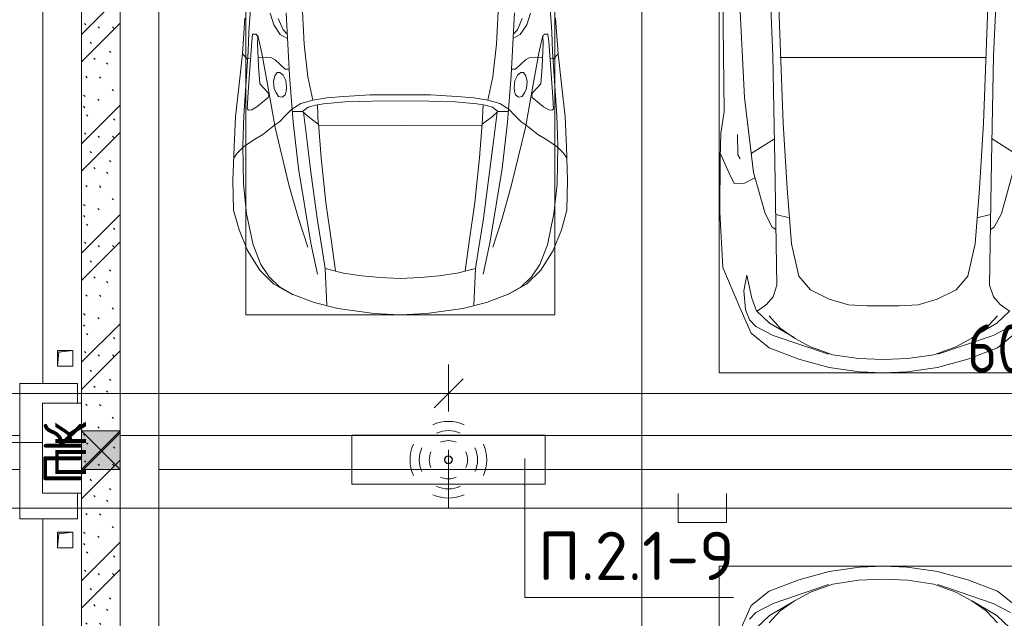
# Model space of a CAD drawing. Header units: millimetres. Extents: x -32229 to 170644, y -13689 to 125138.
# Tile 71 of 208: x 34815 to 39912, y 63579 to 66678. Entities that reach past the tile are written whole.
import ezdxf

# ---------------------------------------------------------------- set-up
doc = ezdxf.new("R2010")
doc.units = ezdxf.units.MM
for name, color, linetype, lineweight in [('A-ANNO-DIMS', 7, 'Continuous', 9), ('A-ANNO-DIMS-200', 7, 'Continuous', 9), ('A-ANNO-NOTE', 7, 'Continuous', 18), ('A-DETL-GENF', 7, 'Continuous', 18), ('A-DETL-THIN', 7, 'Continuous', 9), ('A-FLOR', 7, 'Continuous', 18), ('A-GLAZ', 7, 'Continuous', 18), ('A-WALL-PATT', 7, 'Continuous', 40), ('C-PRKG', 7, 'Continuous', 18), ('G-ANNO-TEXT', 7, 'Continuous', 9), ('I-WALL', 7, 'Continuous', 18), ('M-EQPM', 7, 'Continuous', 18)]:
    doc.layers.add(name, color=color, linetype=linetype, lineweight=lineweight)
doc.layers.add('A-DETL', color=7, linetype='Continuous', lineweight=9, true_color=0x00a600)
doc.styles.add('Arial', font='arial.ttf', dxfattribs={"height": 160})
doc.styles.add('GOST Common', font='GOST_Common.ttf', dxfattribs={"height": 200})
doc.styles.add('GOST Common_6', font='GOST_Common.ttf', dxfattribs={"width": 0.9, "height": 250})
doc.styles.add('ISOCPEUR', font='isocpeur.ttf', dxfattribs={"height": 250})
doc.dimstyles.new('ГОСТ_2_5_мм2', dxfattribs={"dimscale": 304.8, "dimtxt": 251.428749, "dimasz": 0.492126, "dimexe": 0.492126, "dimexo": 0.656168, "dimgap": 0.098425, "dimtad": 1, "dimdec": 0, "dimdsep": 46, "dimtxsty": 'GOST Common_6', "dimblk1": 'OBLIQUE', "dimblk2": 'OBLIQUE', "dimsah": 1, "dimcen": 0.09, "dimazin": 2, "dimtfac": 1, "dimtdec": 4, "dimtix": 1, "dimtmove": 0, "dimatfit": 3, "dimfxl": 1, "dimtvp": 1, "dimtolj": 1, "dimtzin": 0, "dimarcsym": 2})

# ---------------------------------------------------------------- blocks, each defined once
blk = doc.blocks.new('АР_Машиноместо - 4900x2400_М__5300х2500_-V40--01 ЭО')
at = {"layer": 'C-PRKG', "color": 253, "lineweight": 13, "true_color": 0xaaaaaa}
for p, q in [((2500, 5300), (120, 5300)), ((0, 0), (0, 4855))]:
    blk.add_line(p, q, dxfattribs=at)
blk = doc.blocks.new('АР_Машиноместо - 4900x2400_М__5300х2500_-V42--01 ЭО')
at = {"layer": 'C-PRKG', "color": 253, "lineweight": 13, "true_color": 0xaaaaaa}
for p, q in [((0, 0), (0, -5045)), ((2500, -5300), (120, -5300))]:
    blk.add_line(p, q, dxfattribs=at)
blk = doc.blocks.new('АР_Машиноместо - 4900x2400_М__5300х2500_-V14--01 ЭО')
at = {"layer": 'A-DETL-GENF', "color": 254, "lineweight": 13, "true_color": 0xd4d4d4}
for p, q in [((737.8, -2818.3), (752.8, -3099)), ((1762.2, -2818.3), (1747.2, -3099)), ((466.3, -3036.3), (473.9, -2913.7)), ((575.7, -2937.4), (595.2, -2997.9)), ((1924.3, -2937.4), (1904.8, -2997.9)), ((2033.7, -3036.3), (2026.1, -2913.7)), ((595.2, -2997.9), (629, -3048.1)), ((1904.8, -2997.9), (1871, -3048.1)), ((462, -3136.6), (466.3, -3036.3)), ((512.5, -3053.2), (532.7, -3145.9)), ((629, -3048.1), (666.7, -3069.7)), ((1871, -3048.1), (1833.3, -3069.7)), ((1987.5, -3053.2), (1967.3, -3145.9)), ((2038, -3136.6), (2033.7, -3036.3)), ((752.8, -3099), (771.7, -3268.5)), ((1747.2, -3099), (1728.3, -3268.5)), ((439.5, -3468.5), (462, -3136.6)), ((532.7, -3145.9), (564, -3316.2)), ((1967.3, -3145.9), (1936, -3316.2)), ((2060.5, -3468.5), (2038, -3136.6)), ((771.7, -3268.5), (797.1, -3388.2)), ((1728.3, -3268.5), (1702.9, -3388.2)), ((564, -3316.2), (602.3, -3530.2)), ((1093.5, -3360.7), (957.1, -3368.9)), ((1250, -3360.7), (1093.5, -3360.7)), ((1250, -3360.7), (1406.5, -3360.7)), ((1406.5, -3360.7), (1542.9, -3368.9)), ((1936, -3316.2), (1897.7, -3530.2)), ((734.6, -3405.8), (688.5, -3435.5)), ((797.1, -3388.2), (734.6, -3405.8)), ((870, -3377.1), (797.1, -3388.2)), ((957.1, -3368.9), (870, -3377.1)), ((1542.9, -3368.9), (1630, -3377.1)), ((1630, -3377.1), (1702.9, -3388.2)), ((1702.9, -3388.2), (1765.4, -3405.8)), ((1765.4, -3405.8), (1811.5, -3435.5)), ((749.1, -3450.8), (765.5, -3589.1)), ((1750.9, -3450.8), (1734.5, -3589.1)), ((434.2, -3623.7), (439.5, -3468.5)), ((695.7, -3502.8), (723.2, -3741.5)), ((1804.3, -3502.8), (1776.8, -3741.5)), ((2065.8, -3623.7), (2060.5, -3468.5)), ((602.3, -3530.2), (673.6, -3827.1)), ((1897.7, -3530.2), (1826.4, -3827.1)), ((765.5, -3589.1), (785.7, -3746.6)), ((1734.5, -3589.1), (1714.3, -3746.6)), ((438.6, -3823.4), (434.2, -3623.7)), ((2061.4, -3823.4), (2065.8, -3623.7)), ((723.2, -3741.5), (786.9, -4128.3)), ((785.7, -3746.6), (819.4, -4000.8)), ((1714.3, -3746.6), (1680.6, -4000.8)), ((1776.8, -3741.5), (1713.1, -4128.3)), ((454.7, -3976.8), (438.6, -3823.4)), ((673.6, -3827.1), (722.7, -4001.8)), ((1826.4, -3827.1), (1777.3, -4001.8)), ((2045.3, -3976.8), (2061.4, -3823.4)), ((488.6, -4138.1), (454.7, -3976.8)), ((722.7, -4001.8), (771.7, -4149.8)), ((819.4, -4000.8), (849, -4182.8)), ((1680.6, -4000.8), (1651, -4182.8)), ((1777.3, -4001.8), (1728.3, -4149.8)), ((2011.4, -4138.1), (2045.3, -3976.8)), ((527.8, -4239.8), (488.6, -4138.1)), ((786.9, -4128.3), (821.1, -4289.8)), ((1713.1, -4128.3), (1678.9, -4289.8)), ((1972.2, -4239.8), (2011.4, -4138.1)), ((849, -4182.8), (861.2, -4260.3)), ((1651, -4182.8), (1638.8, -4260.3)), ((571.5, -4303.1), (527.8, -4239.8)), ((1928.5, -4303.1), (1972.2, -4239.8)), ((625, -4354.8), (571.5, -4303.1)), ((1875, -4354.8), (1928.5, -4303.1)), ((696.3, -4395.8), (625, -4354.8)), ((1803.7, -4395.8), (1875, -4354.8))]:
    blk.add_line(p, q, dxfattribs=at)
at = {"layer": 'A-DETL-GENF', "color": 253, "lineweight": 13, "true_color": 0xaaaaaa}
for p, q in [((659.3, -2936), (676.4, -3260.1)), ((1840.7, -2936), (1823.6, -3260.1)), ((432.8, -3149.3), (446, -2964.8)), ((643.6, -3024.6), (618.7, -2966.7)), ((1856.4, -3024.6), (1881.3, -2966.7)), ((2067.2, -3149.3), (2054, -2964.8)), ((485.6, -3046.1), (480.8, -3085)), ((504.5, -3046.6), (485.6, -3046.1)), ((512.2, -3061.4), (504.5, -3046.6)), ((665.1, -3046.1), (643.6, -3024.6)), ((1834.9, -3046.1), (1856.4, -3024.6)), ((1987.8, -3061.4), (1995.5, -3046.6)), ((1995.5, -3046.6), (2014.4, -3046.1)), ((2014.4, -3046.1), (2019.2, -3085)), ((480.8, -3085), (474.8, -3179.9)), ((510.9, -3094.6), (512.2, -3061.4)), ((515.3, -3213.7), (510.9, -3094.6)), ((1984.7, -3213.7), (1989.1, -3094.6)), ((1989.1, -3094.6), (1987.8, -3061.4)), ((2019.2, -3085), (2025.2, -3179.9)), ((415.7, -3305.9), (432.8, -3149.3)), ((456.9, -3174.2), (432.9, -3148.3)), ((2043.1, -3174.2), (2067.1, -3148.3)), ((2084.3, -3305.9), (2067.1, -3148.3)), ((475.2, -3173.5), (456.9, -3174.2)), ((474.8, -3179.9), (462.2, -3347.3)), ((558.4, -3165.4), (513.6, -3168)), ((579.5, -3167.7), (558.4, -3165.4)), ((601.7, -3179.4), (579.5, -3167.7)), ((654.5, -3228.1), (601.7, -3179.4)), ((1845.5, -3228.1), (1898.3, -3179.4)), ((1898.3, -3179.4), (1920.5, -3167.7)), ((1920.5, -3167.7), (1941.6, -3165.4)), ((1941.6, -3165.4), (1986.4, -3168)), ((2024.8, -3173.5), (2043.1, -3174.2)), ((2025.2, -3179.9), (2037.8, -3347.3)), ((522.2, -3303.2), (515.3, -3213.7)), ((612.1, -3245.7), (599.8, -3262.3)), ((626.8, -3246.1), (612.1, -3245.7)), ((643.2, -3259.9), (626.8, -3246.1)), ((657.2, -3286.3), (643.2, -3259.9)), ((674.6, -3227.6), (654.5, -3228.1)), ((676.4, -3260.1), (695.7, -3502.8)), ((1823.6, -3260.1), (1804.3, -3502.8)), ((1825.4, -3227.6), (1845.5, -3228.1)), ((1842.8, -3286.3), (1856.8, -3259.9)), ((1856.8, -3259.9), (1873.2, -3246.1)), ((1873.2, -3246.1), (1887.9, -3245.7)), ((1887.9, -3245.7), (1900.2, -3262.3)), ((1977.8, -3303.2), (1984.7, -3213.7)), ((397.1, -3474.2), (415.7, -3305.9)), ((564.6, -3349.7), (522.2, -3303.2)), ((599.8, -3262.3), (593.6, -3292.5)), ((593.6, -3292.5), (597.1, -3327.4)), ((661.1, -3321.2), (657.2, -3286.3)), ((1838.9, -3321.2), (1842.8, -3286.3)), ((1900.2, -3262.3), (1906.4, -3292.5)), ((1906.4, -3292.5), (1902.9, -3327.4)), ((1935.4, -3349.7), (1977.8, -3303.2)), ((2102.9, -3474.2), (2084.3, -3305.9)), ((462.2, -3347.3), (456.6, -3434.5)), ((569.7, -3360.7), (564.6, -3349.7)), ((566.8, -3375.1), (569.7, -3360.7)), ((597.1, -3327.4), (605.2, -3346.8)), ((605.2, -3346.8), (620, -3369.3)), ((638.7, -3372.5), (654.1, -3360.7)), ((654.1, -3360.7), (658.7, -3344.5)), ((658.7, -3344.5), (661.1, -3321.2)), ((1841.3, -3344.5), (1838.9, -3321.2)), ((1845.9, -3360.7), (1841.3, -3344.5)), ((1861.3, -3372.5), (1845.9, -3360.7)), ((1894.8, -3346.8), (1880, -3369.3)), ((1902.9, -3327.4), (1894.8, -3346.8)), ((1930.3, -3360.7), (1935.4, -3349.7)), ((1933.2, -3375.1), (1930.3, -3360.7)), ((2037.8, -3347.3), (2043.4, -3434.5)), ((508, -3422.8), (566.8, -3375.1)), ((620, -3369.3), (638.7, -3372.5)), ((853.3, -3407.2), (811.1, -3414.8)), ((825.6, -3512.1), (821, -3413)), ((965.3, -3397.8), (853.3, -3407.2)), ((1102.5, -3394.3), (965.3, -3397.8)), ((1250, -3391.3), (1102.5, -3394.3)), ((1250, -3391.3), (1397.5, -3394.3)), ((1397.5, -3394.3), (1534.7, -3397.8)), ((1534.7, -3397.8), (1646.7, -3407.2)), ((1646.7, -3407.2), (1688.9, -3414.8)), ((1674.4, -3512.1), (1679, -3413)), ((1880, -3369.3), (1861.3, -3372.5)), ((1992, -3422.8), (1933.2, -3375.1)), ((456.6, -3434.5), (466.2, -3441.1)), ((466.2, -3441.1), (481.5, -3439.1)), ((481.5, -3439.1), (508, -3422.8)), ((690.2, -3433.7), (654.7, -3470.4)), ((744.1, -3447.2), (691.3, -3447.2)), ((773, -3424.2), (744.1, -3447.2)), ((744.3, -3447), (773.2, -3472.4)), ((811.1, -3414.8), (773, -3424.2)), ((1688.9, -3414.8), (1727, -3424.2)), ((1755.7, -3447), (1726.8, -3472.4)), ((1727, -3424.2), (1755.7, -3447)), ((1755.7, -3447.2), (1808.7, -3447.2)), ((1809.8, -3433.7), (1845.3, -3470.4)), ((2018.5, -3439.1), (1992, -3422.8)), ((2033.8, -3441.1), (2018.5, -3439.1)), ((2043.4, -3434.5), (2033.8, -3441.1)), ((390.2, -3630), (397.1, -3474.2)), ((624.9, -3501.2), (598.3, -3518.6)), ((654.7, -3470.4), (624.9, -3501.2)), ((773.2, -3472.4), (825.6, -3512.1)), ((840.1, -3687.8), (826.6, -3509.6)), ((1659.9, -3687.8), (1673.4, -3509.6)), ((1726.8, -3472.4), (1674.4, -3512.1)), ((1845.3, -3470.4), (1875.1, -3501.2)), ((1875.1, -3501.2), (1901.7, -3518.6)), ((2109.8, -3630), (2102.9, -3474.2)), ((537.9, -3567), (491.4, -3594.2)), ((598.3, -3518.6), (537.9, -3567)), ((1250, -3520.1), (827.2, -3517.2)), ((1250, -3520.1), (1672.8, -3517.2)), ((1901.7, -3518.6), (1962.1, -3567)), ((1962.1, -3567), (2008.6, -3594.2)), ((491.4, -3594.2), (438.6, -3629.8)), ((2008.6, -3594.2), (2061.4, -3629.8)), ((384, -3802.9), (390.2, -3630)), ((403.8, -3665.5), (388.1, -3688.4)), ((438.6, -3629.8), (403.8, -3665.5)), ((2061.4, -3629.8), (2096.2, -3665.5)), ((2096.2, -3665.5), (2111.9, -3688.4)), ((2116, -3802.9), (2109.8, -3630)), ((863.9, -3917.5), (840.1, -3687.8)), ((1636.1, -3917.5), (1659.9, -3687.8)), ((387.4, -3958.4), (384, -3802.9)), ((2112.6, -3958.4), (2116, -3802.9)), ((893.6, -4121.6), (863.9, -3917.5)), ((1606.4, -4121.6), (1636.1, -3917.5)), ((416.4, -4059.2), (387.4, -3958.4)), ((2083.6, -4059.2), (2112.6, -3958.4)), ((458.6, -4167), (416.4, -4059.2)), ((2041.4, -4167), (2083.6, -4059.2)), ((914, -4272.5), (893.6, -4121.6)), ((1586, -4272.5), (1606.4, -4121.6)), ((522.5, -4267.9), (458.6, -4167)), ((1977.5, -4267.9), (2041.4, -4167)), ((596.3, -4340.6), (522.5, -4267.9)), ((955.5, -4283.9), (861, -4259.4)), ((861.2, -4260.3), (869.3, -4451.1)), ((1544.5, -4283.9), (1639, -4259.4)), ((1638.8, -4260.3), (1630.7, -4451.1)), ((1903.7, -4340.6), (1977.5, -4267.9)), ((1050.4, -4297.3), (955.5, -4283.9)), ((1146, -4306.7), (1050.4, -4297.3)), ((1250, -4312), (1146, -4306.7)), ((1250, -4312), (1354, -4306.7)), ((1354, -4306.7), (1449.6, -4297.3)), ((1449.6, -4297.3), (1544.5, -4283.9)), ((686, -4391.6), (596.3, -4340.6)), ((1814, -4391.6), (1903.7, -4340.6)), ((804.4, -4436.7), (686, -4391.6)), ((1695.6, -4436.7), (1814, -4391.6)), ((927, -4466.6), (804.4, -4436.7)), ((1114.6, -4493), (927, -4466.6)), ((1385.4, -4493), (1573, -4466.6)), ((1573, -4466.6), (1695.6, -4436.7)), ((1250, -4500), (1114.6, -4493)), ((1250, -4500), (1385.4, -4493))]:
    blk.add_line(p, q, dxfattribs=at)
at = {"layer": 'C-PRKG', "color": 253, "lineweight": 13, "true_color": 0xaaaaaa}
for p, q in [((0, 0), (0, -5300)), ((2500, 0), (2500, -5300)), ((450, -800), (450, -4500)), ((2050, -800), (2050, -4500)), ((450, -4500), (2050, -4500)), ((2500, -5300), (0, -5300))]:
    blk.add_line(p, q, dxfattribs=at)
blk = doc.blocks.new('АР_Машиноместо - 5300x2500_С-V11--01 ЭО')
at = {"layer": 'A-DETL-GENF', "color": 253, "lineweight": 13, "true_color": 0xaaaaaa}
for p, q in [((1126.4, 4794.1), (970.2, 4771.8)), ((1250, 4800), (1126.4, 4794.1)), ((1250, 4800), (1373.6, 4794.1)), ((1373.6, 4794.1), (1529.8, 4771.8)), ((970.2, 4771.8), (812.7, 4729.4)), ((1529.8, 4771.8), (1687.3, 4729.4)), ((812.7, 4729.4), (659.1, 4669.9)), ((680.7, 4606.5), (967, 4703.6)), ((988.2, 4706.7), (873.9, 4665.1)), ((1122.2, 4726.4), (988.2, 4706.7)), ((1250, 4731.7), (1122.2, 4726.4)), ((1250, 4731.7), (1377.8, 4726.4)), ((1377.8, 4726.4), (1511.8, 4706.7)), ((1511.8, 4706.7), (1626.1, 4665.1)), ((1819.3, 4606.5), (1533, 4703.6)), ((1687.3, 4729.4), (1840.9, 4669.9)), ((659.1, 4669.9), (565.9, 4595.1)), ((873.9, 4665.1), (791.3, 4619.7)), ((1626.1, 4665.1), (1708.7, 4619.7)), ((1840.9, 4669.9), (1934.1, 4595.1)), ((590.7, 4560.1), (680.7, 4606.5)), ((788.5, 4617.7), (661.8, 4543.1)), ((791.3, 4619.7), (717.1, 4568.9)), ((1708.7, 4619.7), (1782.9, 4568.9)), ((1711.5, 4617.7), (1838.2, 4543.1)), ((1909.3, 4560.1), (1819.3, 4606.5)), ((1934.1, 4595.1), (1992.9, 4462.6)), ((661.8, 4543.1), (594.6, 4479.3)), ((717.1, 4568.9), (659.6, 4505.3)), ((1782.9, 4568.9), (1840.4, 4505.3)), ((1838.2, 4543.1), (1905.4, 4479.3)), ((1942.5, 4525.7), (1909.3, 4560.1)), ((1963.6, 4471.4), (1942.5, 4525.7)), ((645, 4445.5), (597.3, 4481.4)), ((679.6, 4406.3), (645, 4445.5)), ((970.5, 4419.3), (1069.6, 4447.3)), ((1069.6, 4447.3), (1167.1, 4453.2)), ((1167.1, 4453.2), (1250, 4453.9)), ((1332.9, 4453.2), (1250, 4453.9)), ((1430.4, 4447.3), (1332.9, 4453.2)), ((1529.5, 4419.3), (1430.4, 4447.3)), ((1820.4, 4406.3), (1855, 4445.5)), ((1855, 4445.5), (1902.7, 4481.4)), ((1905.4, 4479.3), (1930.5, 4413.1)), ((1971.6, 4374.7), (1963.6, 4471.4)), ((1992.9, 4462.6), (2080.4, 4254.2)), ((699.7, 4345.5), (679.6, 4406.3)), ((872.7, 4370.2), (970.5, 4419.3)), ((1627.3, 4370.2), (1529.5, 4419.3)), ((1800.3, 4345.5), (1820.4, 4406.3)), ((1930.5, 4413.1), (1956.3, 4295.1)), ((689.3, 3705.5), (699.7, 4345.5)), ((812.5, 4298.9), (872.7, 4370.2)), ((1687.5, 4298.9), (1627.3, 4370.2)), ((1810.7, 3705.5), (1800.3, 4345.5)), ((1956.3, 4295.1), (1971.6, 4374.7)), ((774.4, 4132.9), (812.5, 4298.9)), ((1725.6, 4132.9), (1687.5, 4298.9)), ((2080.4, 4254.2), (2096.6, 3968)), ((752.2, 3845.6), (774.4, 4132.9)), ((1747.8, 3845.6), (1725.6, 4132.9)), ((638.7, 3975.4), (675.2, 4045.5)), ((675.2, 4045.5), (694.6, 4057.6)), ((1824.8, 4045.5), (1805.4, 4057.6)), ((1861.3, 3975.4), (1824.8, 4045.5)), ((578.7, 3762.9), (638.7, 3975.4)), ((1921.3, 3762.9), (1861.3, 3975.4)), ((2096.6, 3968), (2094.4, 3688.5)), ((731.2, 3507.6), (752.2, 3845.6)), ((1768.8, 3507.6), (1747.8, 3845.6)), ((1967.5, 3818.1), (1914.5, 3790.5)), ((2021.6, 3819.3), (1967.5, 3818.1)), ((2046.9, 3766.3), (2021.6, 3819.3)), ((1969.1, 3374.8), (1921.3, 3762.9)), ((2091.8, 3667), (2046.9, 3766.3)), ((678.7, 3159.5), (689.3, 3705.5)), ((1821.3, 3159.5), (1810.7, 3705.5)), ((2003.2, 3671.6), (1989.9, 3691.5)), ((2004.5, 3566.1), (2003.2, 3671.6)), ((2094.4, 3688.5), (2090.5, 3560)), ((687.1, 3588.8), (566.5, 3663.9)), ((1812.9, 3588.8), (1933.5, 3663.9)), ((2090.5, 3560), (2073.5, 3446.8)), ((704.9, 2775.5), (731.2, 3507.6)), ((1795.1, 2775.5), (1768.8, 3507.6)), ((2073.5, 3446.8), (2082.5, 2723)), ((1998.6, 2789.7), (1969.1, 3374.8)), ((665.6, 2864.6), (678.7, 3159.5)), ((1834.4, 2864.6), (1821.3, 3159.5))]:
    blk.add_line(p, q, dxfattribs=at)
at = {"layer": 'A-DETL-GENF', "color": 254, "lineweight": 13, "true_color": 0xd4d4d4}
for p, q in [((694.6, 3980.4), (765.1, 3996.8)), ((1805.4, 3980.4), (1734.9, 3996.8)), ((715.1, 3168.3), (1250, 3167.3)), ((1784.9, 3168.3), (1250, 3167.3))]:
    blk.add_line(p, q, dxfattribs=at)
at = {"layer": 'C-PRKG', "color": 253, "lineweight": 13, "true_color": 0xaaaaaa}
for p, q in [((2500, 5300), (0, 5300)), ((2500, 0), (2500, 5300)), ((400, 4800), (2100, 4800)), ((2100, 500), (2100, 4800))]:
    blk.add_line(p, q, dxfattribs=at)
blk = doc.blocks.new('АР_Машиноместо - 4900x2400_М__5300х2500_-3113489--01 ЭО')
at = {"layer": 'C-PRKG', "color": 253, "lineweight": 13, "true_color": 0xaaaaaa}
for p, q in [((2500, 5300), (0, 5300)), ((0, 0), (0, 5300)), ((2500, 0), (2500, 5300))]:
    blk.add_line(p, q, dxfattribs=at)
blk = doc.blocks.new('АР_Машиноместо - 5300x2500_С-V13--01 ЭО')
at = {"layer": 'A-DETL-GENF', "color": 253, "lineweight": 13, "true_color": 0xaaaaaa}
for p, q in [((661.8, -4543.1), (594.6, -4479.3)), ((1838.2, -4543.1), (1905.4, -4479.3)), ((1934.1, -4595.1), (1992.9, -4462.6)), ((717.1, -4568.9), (659.6, -4505.3)), ((1782.9, -4568.9), (1840.4, -4505.3)), ((1942.5, -4525.7), (1909.3, -4560.1)), ((590.7, -4560.1), (680.7, -4606.5)), ((788.5, -4617.7), (661.8, -4543.1)), ((791.3, -4619.7), (717.1, -4568.9)), ((1708.7, -4619.7), (1782.9, -4568.9)), ((1711.5, -4617.7), (1838.2, -4543.1)), ((1909.3, -4560.1), (1819.3, -4606.5)), ((659.1, -4669.9), (565.9, -4595.1)), ((680.7, -4606.5), (967, -4703.6)), ((873.9, -4665.1), (791.3, -4619.7)), ((1819.3, -4606.5), (1533, -4703.6)), ((1626.1, -4665.1), (1708.7, -4619.7)), ((1840.9, -4669.9), (1934.1, -4595.1)), ((812.7, -4729.4), (659.1, -4669.9)), ((988.2, -4706.7), (873.9, -4665.1)), ((1511.8, -4706.7), (1626.1, -4665.1)), ((1687.3, -4729.4), (1840.9, -4669.9)), ((970.2, -4771.8), (812.7, -4729.4)), ((1122.2, -4726.4), (988.2, -4706.7)), ((1250, -4731.7), (1122.2, -4726.4)), ((1250, -4731.7), (1377.8, -4726.4)), ((1377.8, -4726.4), (1511.8, -4706.7)), ((1529.8, -4771.8), (1687.3, -4729.4)), ((1126.4, -4794.1), (970.2, -4771.8)), ((1373.6, -4794.1), (1529.8, -4771.8)), ((1250, -4800), (1126.4, -4794.1)), ((1250, -4800), (1373.6, -4794.1))]:
    blk.add_line(p, q, dxfattribs=at)
at = {"layer": 'C-PRKG', "color": 253, "lineweight": 13, "true_color": 0xaaaaaa}
for p, q in [((2500, 0), (2500, -5300)), ((2100, -500), (2100, -4800)), ((400, -4800), (2100, -4800)), ((2500, -5300), (0, -5300))]:
    blk.add_line(p, q, dxfattribs=at)
blk = doc.blocks.new('АР_Отверстие прямоугольное - ЭОМ-3133633--01 ЭО')
at = {"layer": 'A-GLAZ', "lineweight": 13, "true_color": 0xf0f0f0}
blk.add_hatch(color=7, dxfattribs=at).paths.add_polyline_path([(225, 100), (25, 100), (25, -100), (225, -100)])
at = {"layer": 'A-GLAZ', "color": 253, "lineweight": 5, "true_color": 0xaaaaaa}
for p, q in [((225, 100), (25, -100)), ((25, 100), (225, -100))]:
    blk.add_line(p, q, dxfattribs=at)
at = {"layer": 'A-GLAZ', "color": 253, "lineweight": 13, "true_color": 0xaaaaaa}
for p, q in [((225, 100), (25, 100)), ((25, 100), (25, -100)), ((25, 100), (25, -100)), ((225, -100), (225, 100)), ((225, 100), (225, -100)), ((25, -100), (225, -100))]:
    blk.add_line(p, q, dxfattribs=at)
blk = doc.blocks.new('АР_Канал вертикальный прямоугольный - ПК-3224519--01 ЭО')
at = {"layer": 'M-EQPM', "color": 253, "lineweight": 13, "true_color": 0xaaaaaa}
for p, q in [((-247.3, 150), (-350, 150)), ((-350, 150), (-350, -150)), ((-350, -150), (-350, 150)), ((-350, 150), (-247.3, 150)), ((350, 150), (217.3, 150)), ((217.3, 150), (350, 150)), ((350, -150), (350, 150)), ((350, 150), (350, -150)), ((-350, -150), (350, -150)), ((350, -150), (-350, -150))]:
    blk.add_line(p, q, dxfattribs=at)
blk = doc.blocks.new('АР_Канал вертикальный прямоугольный - АПТ-5386077--01 ЭО')
at = {"layer": 'M-EQPM', "lineweight": 13, "true_color": 0xe2e2e2}
blk.add_hatch(color=254, dxfattribs=at).paths.add_polyline_path([(-40, -40), (-32, 32), (40, 40), (-40, 40)])
at = {"layer": 'M-EQPM', "color": 253, "lineweight": 13, "true_color": 0xaaaaaa}
for p, q in [((40, 40), (-40, 40)), ((-40, 40), (-40, -40)), ((40, 40), (-40, 40)), ((-40, 40), (-40, -40)), ((-40, -40), (-40, 40)), ((-40, 40), (40, 40)), ((-40, -40), (-32, 32)), ((-40, -40), (-32, 32)), ((-32, 32), (40, 40)), ((-32, 32), (40, 40)), ((40, -40), (40, 40)), ((40, 40), (40, -40)), ((-40, -40), (40, -40)), ((40, -40), (-40, -40))]:
    blk.add_line(p, q, dxfattribs=at)
blk = doc.blocks.new('Наметкина 10_РД_АР_П_rvt-1--01 ЭО')
at = {"layer": 'A-WALL-PATT', "lineweight": 5, "true_color": 0xaaaaaa}
h = blk.add_hatch(dxfattribs=at)
h.set_pattern_fill('FP_6', color=253, style=0, pattern_type=2)
h.set_pattern_definition([(135, (300.56, 377.28), (-565.6854, 6e-14), [10, -790]), (135, (349.8, 474.73), (-565.6854, 6e-14), [10, -790]), (135, (423.93, 473.06), (-565.6854, 6e-14), [10, -790]), (135, (229.92, 447.9), (-565.6854, 6e-14), [10, -790]), (135, (155.08, 447.9), (-565.6854, 6e-14), [10, -790]), (135, (114.9, 369.03), (-565.6854, 6e-14), [10, -790]), (135, (132.43, 285.8), (-565.6854, 6e-14), [10, -790]), (135, (214.66, 322), (-565.6854, 6e-14), [10, -790]), (135, (198.16, 261.88), (-565.6854, 6e-14), [10, -790]), (135, (45.2, 272.9), (-565.6854, 6e-14), [10, -790]), (135, (42.32, 336.16), (-565.6854, 6e-14), [10, -790]), (135, (92.26, 192.24), (-565.6854, 6e-14), [10, -790]), (135, (7.07, 149.2), (-565.6854, 6e-14), [10, -790]), (135, (80.6, 95.1), (-565.6854, 6e-14), [10, -790]), (135, (79.53, 36.94), (-565.6854, 6e-14), [10, -790]), (135, (153.87, 74.56), (-565.6854, 6e-14), [10, -790]), (135, (228.35, 124.8), (-565.6854, 6e-14), [10, -790]), (135, (279.75, 180.4), (-565.6854, 6e-14), [10, -790]), (135, (282.9, 31.63), (-565.6854, 6e-14), [10, -790]), (135, (377.38, 53.45), (-565.6854, 6e-14), [10, -790]), (135, (352.28, 102.7), (-565.6854, 6e-14), [10, -790]), (135, (354.05, 0), (-565.6854, 6e-14), [10, -790]), (135, (553.23, 16.45), (-565.6854, 6e-14), [10, -790]), (135, (542.38, 63.45), (-565.6854, 6e-14), [10, -790]), (135, (536.58, 239.3), (-565.6854, 6e-14), [10, -790]), (135, (475.85, 203.9), (-565.6854, 6e-14), [10, -790]), (135, (475.85, 316.54), (-565.6854, 6e-14), [10, -790]), (135, (520.8, 408.7), (-565.6854, 6e-14), [10, -790]), (135, (551.1, 470.8), (-565.6854, 6e-14), [10, -790]), (135, (235.25, 537.93), (-565.6854, 6e-14), [10, -790]), (135, (407.25, 547.65), (-565.6854, 6e-14), [10, -790]), (135, (94.5, 558.6), (-565.6854, 6e-14), [10, -790]), (135, (46.4, 532.3), (-565.6854, 6e-14), [10, -790]), (135, (85.56, 465.04), (-565.6854, 6e-14), [10, -790]), (135, (355.53, 181.14), (-565.6854, 6e-14), [10, -790]), (135, (362.23, 243.6), (-565.6854, 6e-14), [10, -790]), (135, (413.45, 344.1), (-565.6854, 6e-14), [10, -790]), (135, (286.3, 273.25), (-565.6854, 6e-14), [10, -790]), (135, (423.02, 263.72), (-565.6854, 6e-14), [10, -790]), (135, (162.94, 190.2), (-565.6854, 6e-14), [10, -790]), (135, (470.25, 120.93), (-565.6854, 6e-14), [10, -790]), (135, (484.48, 9.78), (-565.6854, 6e-14), [10, -790]), (45, (0, 212.13), (-565.6854, 0), []), (45, (212.13, 0), (-565.6854, 0), []), (45, (353.55, 0), (-565.6854, 0), []), (45, (0, 353.55), (-565.6854, 0), [])])
h.paths.add_polyline_path([(35335.3, 61150), (35335.3, 68150), (35135.3, 68150), (35135.3, 61150)])
at = {"layer": 'A-FLOR', "color": 253, "lineweight": 13, "true_color": 0xaaaaaa}
for p, q in [((34815.3, 64525), (27510.3, 64525)), ((42935.3, 64525), (35335.3, 64525))]:
    blk.add_line(p, q, dxfattribs=at)
at = {"layer": 'I-WALL', "color": 253, "lineweight": 13, "true_color": 0xaaaaaa}
for p, q in [((35135.3, 68150), (35135.3, 64550)), ((35335.3, 64550), (35335.3, 68150)), ((35135.3, 64550), (35135.3, 64350)), ((35335.3, 64350), (35335.3, 64550)), ((35135.3, 64350), (35135.3, 61150)), ((35335.3, 61150), (35335.3, 64350))]:
    blk.add_line(p, q, dxfattribs=at)
at = {"layer": 'A-GLAZ', "color": 253, "lineweight": 13, "true_color": 0xaaaaaa, "rotation": 269.9999999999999}
blk.add_blockref('АР_Отверстие прямоугольное - ЭОМ-3133633--01 ЭО', (35235.3, 64575), dxfattribs=at)
at = {"layer": 'C-PRKG', "color": 253, "lineweight": 13, "true_color": 0xaaaaaa, "rotation": 180}
for name, p in [('АР_Машиноместо - 4900x2400_М__5300х2500_-V40--01 ЭО', (34935.3, 69650)), ('АР_Машиноместо - 5300x2500_С-V11--01 ЭО', (40535.3, 69650)), ('АР_Машиноместо - 4900x2400_М__5300х2500_-V42--01 ЭО', (34935.3, 59050)), ('АР_Машиноместо - 5300x2500_С-V13--01 ЭО', (40535.3, 59050))]:
    blk.add_blockref(name, p, dxfattribs=at)
at = {"layer": 'C-PRKG', "color": 253, "lineweight": 13, "true_color": 0xaaaaaa}
for name, p in [('АР_Машиноместо - 4900x2400_М__5300х2500_-V14--01 ЭО', (35535.3, 69650)), ('АР_Машиноместо - 4900x2400_М__5300х2500_-3113489--01 ЭО', (35535.3, 59050))]:
    blk.add_blockref(name, p, dxfattribs=at)
at = {"layer": 'M-EQPM', "color": 253, "lineweight": 13, "true_color": 0xaaaaaa}
for p in [(35050.3, 64925), (35050.3, 63985)]:
    blk.add_blockref('АР_Канал вертикальный прямоугольный - АПТ-5386077--01 ЭО', p, dxfattribs=at)
at = {"layer": 'M-EQPM', "color": 253, "lineweight": 13, "true_color": 0xaaaaaa, "rotation": 270}
blk.add_blockref('АР_Канал вертикальный прямоугольный - ПК-3224519--01 ЭО', (34965.3, 64445), dxfattribs=at)
at = {"layer": 'A-ANNO-NOTE', "color": 253, "lineweight": 5, "true_color": 0xaaaaaa, "insert": (35038.6, 64429.2), "char_height": 200, "width": 330, "attachment_point": 5, "rotation": 90, "line_spacing_factor": 1.022766, "style": 'GOST Common'}
blk.add_mtext('\\pt2540,5080,7620,10160,12700,15240,17780,20320,22860,25400,27940,30480,33020,35560,38100,40640,43180,45720,48260,50800,53340,55880,58420,60960,63500,66040,68580,71120,73660,76200,78740,81280;ПК', dxfattribs=at)
blk = doc.blocks.new('DIMBLOCK114--01 ЭО')
at = {"layer": 'A-ANNO-DIMS-200'}
for p, q in [((31034.9, 64651), (31034.9, 64893.8)), ((37035.2, 64650.7), (37035.2, 64893.8)), ((31034.9, 64743.8), (31109.9, 64818.8)), ((37035.2, 64743.8), (37110.2, 64818.8)), ((31034.9, 64743.8), (30959.9, 64668.8)), ((31034.9, 64743.8), (37035.2, 64743.8)), ((31034.9, 64743.8), (31034.9, 64651)), ((37035.2, 64743.8), (36960.2, 64668.8)), ((37035.2, 64743.8), (37035.2, 64650.7))]:
    blk.add_line(p, q, dxfattribs=at)
at = {"layer": 'A-ANNO-DIMS-200', "color": 0, "insert": (33719.7, 65100.5), "char_height": 250, "width": 756.843, "attachment_point": 1, "line_spacing_factor": 1.022761, "style": 'GOST Common_6'}
blk.add_mtext('6000', dxfattribs=at)
blk = doc.blocks.new('_Oblique')
at = {"color": 0, "linetype": 'ByBlock', "lineweight": -2}
blk.add_line((-0.5, -0.5), (0.5, 0.5), dxfattribs=at)
blk = doc.blocks.new('DIMBLOCK115--01 ЭО')
at = {"layer": 'A-ANNO-DIMS-200'}
for p, q in [((37035.2, 64650.7), (37035.2, 64893.8)), ((43035.1, 64652.6), (43035.1, 64893.8)), ((37035.2, 64743.8), (37110.2, 64818.8)), ((43035.1, 64743.8), (43110.1, 64818.8)), ((37035.2, 64743.8), (36960.2, 64668.8)), ((37035.2, 64743.8), (43035.1, 64743.8)), ((37035.2, 64743.8), (37035.2, 64650.7)), ((43035.1, 64743.8), (42960.1, 64668.8)), ((43035.1, 64743.8), (43035.1, 64652.6))]:
    blk.add_line(p, q, dxfattribs=at)
at = {"layer": 'A-ANNO-DIMS-200', "color": 0, "insert": (39719.8, 65100.5), "char_height": 250, "width": 756.843, "attachment_point": 1, "line_spacing_factor": 1.022761, "style": 'GOST Common_6'}
blk.add_mtext('6000', dxfattribs=at)

msp = doc.modelspace()

# ---------------------------------------------------------------- linework, layer by layer
at = {"layer": 'A-ANNO-NOTE', "color": 1, "lineweight": 9, "true_color": 0xff0000}
for p, q in [((35135.2, 64692.3), (34934, 64692.3)), ((34934, 64692.3), (34934, 64227.7)), ((35135.2, 64227.7), (35135.2, 64692.3)), ((34934, 64227.7), (35135.2, 64227.7))]:
    msp.add_line(p, q, dxfattribs=at)
at = {"layer": 'A-ANNO-NOTE', "color": 5, "lineweight": 9, "true_color": 0x0000ff}
for p, q in [((36534.4, 64526.6), (37534.4, 64526.6)), ((36534.4, 64273.9), (36534.4, 64526.6)), ((37534.4, 64526.6), (37534.4, 64273.9)), ((37534.4, 64273.9), (36534.4, 64273.9))]:
    msp.add_line(p, q, dxfattribs=at)
for centre in [(37033.5, 64400.1), (37034.4, 64401), (37035.3, 64400.1), (37034.4, 64399.2)]:
    msp.add_circle(centre, 20, dxfattribs=at)
for centre, radius, start, end in [((37034.4, 64399.2), 199.6, 66, 114), ((37034.4, 64399.2), 151.5, 66, 114), ((37035.3, 64400.1), 199.6, 156, 204), ((37034.4, 64399.2), 99.8, 66, 114), ((37033.5, 64400.1), 199.6, 336, 24), ((37035.3, 64400.1), 151.5, 156, 204), ((37035.3, 64400.1), 99.8, 156, 204), ((37033.5, 64400.1), 99.8, 336, 24), ((37033.5, 64400.1), 151.5, 336, 24), ((37034.4, 64401), 99.8, 246, 294), ((37034.4, 64401), 199.6, 246, 294), ((37034.4, 64401), 151.5, 246, 294)]:
    msp.add_arc(centre, radius, start, end, dxfattribs=at)
at = {"layer": 'A-DETL', "color": 1, "true_color": 0xff0000}
msp.add_line((34935.3, 64489.7), (34755.3, 64489.7), dxfattribs=at)
at = {"layer": 'A-DETL', "color": 5, "true_color": 0x0000ff}
for p, q in [((37035.2, 64450.7), (37035.2, 64149.7)), ((38224.1, 64224.7), (38224.1, 64074.7)), ((38474.1, 64074.7), (38474.1, 64224.7)), ((13535.1, 64149.7), (79817.5, 64149.7)), ((38224.1, 64074.7), (38474.1, 64074.7))]:
    msp.add_line(p, q, dxfattribs=at)
at = {"layer": 'A-DETL-THIN'}
for q in [(37429.7, 64407.1), (38509.7, 63687.1)]:
    msp.add_line((37429.7, 63687.1), q, dxfattribs=at)

# ---------------------------------------------------------------- block references
at = {"lineweight": 5}
msp.add_blockref('Наметкина 10_РД_АР_П_rvt-1--01 ЭО', (0, 0), dxfattribs=at)

# ---------------------------------------------------------------- texts
at = {"layer": 'A-ANNO-NOTE', "color": 1, "lineweight": 9, "true_color": 0xff0000, "insert": (35079.3, 64453.4), "char_height": 160, "width": 280.78, "attachment_point": 5, "rotation": 90, "line_spacing_factor": 0.936439, "style": 'Arial'}
msp.add_mtext('\\pt0.0208,0.04,0.0608,0.08,0.1008,0.12,0.1408,0.16,0.1808,0.2,0.2208,0.24,0.2608,0.28,0.3008,0.32,0.3408,0.36,0.3808,0.4,0.4208,0.44,0.4608,0.48,0.5008,0.52,0.5408,0.56,0.5808,0.6,0.6208,0.64;ПК', dxfattribs=at)
at = {"layer": 'G-ANNO-TEXT', "insert": (37497.3, 64027.4), "char_height": 250, "width": 1016.06, "attachment_point": 1, "line_spacing_factor": 1.139951, "style": 'ISOCPEUR'}
msp.add_mtext('\\pt600,1200,1800,2400,3000,3600,4200,4800,5400,6000,6600,7200,7800,8400,9000,9600,10200,10800,11400,12000,12600,13200,13800,14400,15000,15600,16200,16800,17400,18000,18600,19200;П.2.1-9', dxfattribs=at)

# ---------------------------------------------------------------- dimensions: what is measured, and where the dimension line sits
at = {"layer": 'A-ANNO-DIMS'}
for base, p1, p2, override, picture, middle in [((37035.2, 64743.8), (31034.9, 64451), (37035.2, 64450.7), {"dimpost": '<>', "dimfxl": 6000.34028}, 'DIMBLOCK114--01 ЭО', (34035, 64898.8)), ((43035.1, 64743.8), (37035.2, 64450.7), (43035.1, 64452.6), {"dimpost": '<>', "dimfxl": 5999.91953}, 'DIMBLOCK115--01 ЭО', (40035.2, 64898.8))]:
    dim = msp.add_linear_dim(base=base, p1=p1, p2=p2, dimstyle='ГОСТ_2_5_мм2', override=override, dxfattribs=at)
    dim.commit()
    dim.dimension.update_dxf_attribs({"geometry": picture, "text_midpoint": middle})

doc.saveas('drawing.dxf')
